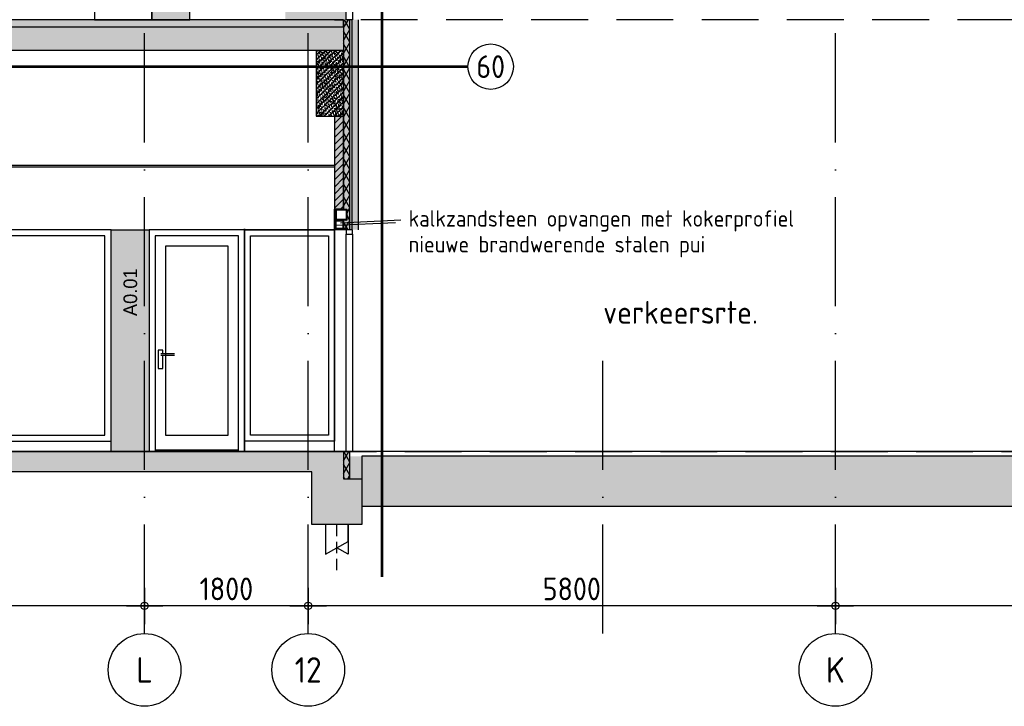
# Model space of a CAD drawing. Header units: millimetres. Extents: x -14070 to 121216, y 14949 to 85047.
# Tile 28 of 33: x 74452 to 85283, y 67007 to 74557. Entities that reach past the tile are written whole.
import ezdxf
from ezdxf.enums import TextEntityAlignment as Align

# ---------------------------------------------------------------- set-up
doc = ezdxf.new("R2010")
doc.units = ezdxf.units.MM
doc.header["$LTSCALE"] = 100
for name, pattern in [('ACAD_ISO10W100', [18, 12, -3, 0, -3]), ('gevels$0$ACAD_ISO10W100', [18, 12, -3, 0, -3]), ('HIDDEN2', [0.1875, 0.125, -0.0625])]:
    doc.linetypes.add(name, pattern=pattern)
doc.layers.get('Defpoints').update_dxf_attribs({"color": 181})
for name, color, linetype in [('A--L$7--_stramien', 1, 'Continuous'), ('A--L28--_hoofddraagkonstrukties', 3, 'Continuous'), ('A--L65--_beveiligingsinstallaties', 1, 'Continuous'), ('A--T$7--_stramien', 7, 'Continuous'), ('AM$1A---_MAATVOERING', 2, 'Continuous'), ('BURO_hoogtelijnen', 8, 'Continuous'), ('BURO_maaiveld', 7, 'Continuous'), ('BURO_tekst', 7, 'Continuous'), ('Detail_arcering_rood', 1, 'Continuous'), ('Detail_beton', 4, 'Continuous'), ('Detail_isolatie', 1, 'Continuous'), ('Detail_kalkzandsteen', 4, 'Continuous'), ('Detail_prefabbeton', 4, 'Continuous'), ('gevels$0$A--L$7--_stramien', 1, 'Continuous'), ('HATCH', 7, 'Continuous'), ('WIDE', 7, 'Continuous')]:
    doc.layers.add(name, color=color, linetype=linetype)
for name, color, linetype, true_color in [('RAL 5007', 7, 'Continuous', 0x376b8c), ('SCHIJF', 7, 'Continuous', 0xb1c9df), ('signs', 7, 'Continuous', 0x5f76a8)]:
    doc.layers.add(name, color=color, linetype=linetype, true_color=true_color)
doc.styles.add('BRON maatvoering', font='isocp.shx')
doc.styles.add('BRON standaard', font='isocp.shx')
doc.styles.add('BURO maatvoering', font='isocp.shx')
doc.styles.add('JINX standaard', font='isocp.shx')
doc.styles.add('MAAR_logotekst', font='DIN1451Com-Mittelschrift.ttf')
doc.styles.add('MAAR_stempel', font='LTe50146.ttf')
doc.dimstyles.new('BURO maatvoering 1-100', dxfattribs={"dimscale": 100, "dimtxt": 2.5, "dimasz": 1, "dimexe": 125, "dimexo": 0, "dimtad": 1, "dimdec": 0, "dimzin": 12, "dimdsep": 46, "dimtxsty": 'BRON maatvoering', "dimblk": 'BURO_maatvoeringssymbool_01', "dimcen": 2, "dimse1": 1, "dimse2": 1, "dimclrd": 1, "dimclrt": 7, "dimadec": 0, "dimazin": 0, "dimtfac": 1, "dimtdec": 0, "dimtix": 1, "dimtofl": 0, "dimtmove": 0, "dimatfit": 3, "dimldrblk": 'DOT', "dimfxl": 1, "dimtolj": 1, "dimtzin": 0, "dimarcsym": 0})

# ---------------------------------------------------------------- blocks, each defined once
blk = doc.blocks.new('BURO_maatvoeringssymbool_01')
at = {"color": 1}
for p, q in [((0, -2), (0, 2)), ((-2, 0), (2, 0))]:
    blk.add_line(p, q, dxfattribs=at)
blk.add_circle((0, 0), 0.4, dxfattribs=at)
blk = doc.blocks.new('*D330')
at = {"layer": 'AM$1A---_MAATVOERING', "color": 1, "lineweight": -2, "transparency": 16777216}
blk.add_line((90925, 68111), (83525, 68111), dxfattribs=at)
at = {"layer": 'Defpoints', "color": 0, "transparency": 16777216}
for p in [(83425, 68111), (83425, 67807), (91025, 67807)]:
    blk.add_point(p, dxfattribs=at)
at = {"layer": 'AM$1A---_MAATVOERING', "color": 1, "lineweight": -2, "transparency": 16777216, "xscale": 100, "yscale": 100, "zscale": 100, "rotation": 180}
blk.add_blockref('BURO_maatvoeringssymbool_01', (83425, 68111), dxfattribs=at)
at = {"layer": 'AM$1A---_MAATVOERING', "color": 1, "lineweight": -2, "transparency": 16777216, "xscale": 100, "yscale": 100, "zscale": 100}
blk.add_blockref('BURO_maatvoeringssymbool_01', (91025, 68111), dxfattribs=at)
at = {"layer": 'AM$1A---_MAATVOERING', "color": 7, "transparency": 16777216, "insert": (87225, 68298), "char_height": 250, "attachment_point": 5, "style": 'BRON maatvoering'}
blk.add_mtext('\\A1;7600', dxfattribs=at)
blk = doc.blocks.new('_Dot')
at = {"color": 0, "linetype": 'ByBlock', "lineweight": -2}
blk.add_line((-0.5, 0), (-1, 0), dxfattribs=at)
at = {"color": 0, "linetype": 'ByBlock', "const_width": 0.5}
blk.add_lwpolyline([(-0.25, 0, 1), (0.25, 0, 1)], format="xyb", close=True, dxfattribs=at)
blk = doc.blocks.new('*D333')
at = {"layer": 'AM$1A---_MAATVOERING', "color": 1, "lineweight": -2, "transparency": 16777216}
blk.add_line((83325, 68111), (77725, 68111), dxfattribs=at)
at = {"layer": 'Defpoints', "color": 0, "transparency": 16777216}
for p in [(77625, 69307), (77625, 68111), (83425, 67807)]:
    blk.add_point(p, dxfattribs=at)
at = {"layer": 'AM$1A---_MAATVOERING', "color": 1, "lineweight": -2, "transparency": 16777216, "xscale": 100, "yscale": 100, "zscale": 100, "rotation": 180}
blk.add_blockref('BURO_maatvoeringssymbool_01', (77625, 68111), dxfattribs=at)
at = {"layer": 'AM$1A---_MAATVOERING', "color": 1, "lineweight": -2, "transparency": 16777216, "xscale": 100, "yscale": 100, "zscale": 100}
blk.add_blockref('BURO_maatvoeringssymbool_01', (83425, 68111), dxfattribs=at)
at = {"layer": 'AM$1A---_MAATVOERING', "color": 7, "transparency": 16777216, "insert": (80525, 68298), "char_height": 250, "attachment_point": 5, "style": 'BRON maatvoering'}
blk.add_mtext('\\A1;5800', dxfattribs=at)
blk = doc.blocks.new('*D334')
at = {"layer": 'AM$1A---_MAATVOERING', "color": 1, "lineweight": -2, "transparency": 16777216}
blk.add_line((77525, 68111), (75925, 68111), dxfattribs=at)
at = {"layer": 'Defpoints', "color": 0, "transparency": 16777216}
for p in [(75825, 69307), (77625, 69307), (75825, 68111)]:
    blk.add_point(p, dxfattribs=at)
at = {"layer": 'AM$1A---_MAATVOERING', "color": 1, "lineweight": -2, "transparency": 16777216, "xscale": 100, "yscale": 100, "zscale": 100, "rotation": 180}
blk.add_blockref('BURO_maatvoeringssymbool_01', (75825, 68111), dxfattribs=at)
at = {"layer": 'AM$1A---_MAATVOERING', "color": 1, "lineweight": -2, "transparency": 16777216, "xscale": 100, "yscale": 100, "zscale": 100}
blk.add_blockref('BURO_maatvoeringssymbool_01', (77625, 68111), dxfattribs=at)
at = {"layer": 'AM$1A---_MAATVOERING', "color": 7, "transparency": 16777216, "insert": (76725, 68298), "char_height": 250, "attachment_point": 5, "style": 'BRON maatvoering'}
blk.add_mtext('\\A1;1800', dxfattribs=at)
blk = doc.blocks.new('*D335')
at = {"layer": 'AM$1A---_MAATVOERING', "color": 1, "lineweight": -2, "transparency": 16777216}
blk.add_line((75725, 68111), (70525, 68111), dxfattribs=at)
at = {"layer": 'Defpoints', "color": 0, "transparency": 16777216}
for p in [(70425, 69307), (75825, 69307), (70425, 68111)]:
    blk.add_point(p, dxfattribs=at)
at = {"layer": 'AM$1A---_MAATVOERING', "color": 1, "lineweight": -2, "transparency": 16777216, "xscale": 100, "yscale": 100, "zscale": 100, "rotation": 180}
blk.add_blockref('BURO_maatvoeringssymbool_01', (70425, 68111), dxfattribs=at)
at = {"layer": 'AM$1A---_MAATVOERING', "color": 1, "lineweight": -2, "transparency": 16777216, "xscale": 100, "yscale": 100, "zscale": 100}
blk.add_blockref('BURO_maatvoeringssymbool_01', (75825, 68111), dxfattribs=at)
at = {"layer": 'AM$1A---_MAATVOERING', "color": 7, "transparency": 16777216, "insert": (73125, 68298), "char_height": 250, "attachment_point": 5, "style": 'BRON maatvoering'}
blk.add_mtext('\\A1;5400', dxfattribs=at)
blk = doc.blocks.new('paal')
at = {"color": 1}
for points in [[(1707, -22488), (1707, -22814), (1957, -22677), (1957, -22488)], [(1957, -22488), (1957, -22814), (1832, -22745)]]:
    blk.add_lwpolyline(points, dxfattribs=at)
at = {"layer": 'BURO_hoogtelijnen', "linetype": 'HIDDEN2', "ltscale": 10}
blk.add_line((1832, -22992), (1832, -22444), dxfattribs=at)
blk = doc.blocks.new('*D345')
at = {"layer": 'AM$1A---_MAATVOERING', "color": 1, "lineweight": -2, "transparency": 16777216}
blk.add_line((90925, 68111), (83525, 68111), dxfattribs=at)
at = {"layer": 'Defpoints', "color": 0, "transparency": 16777216}
for p in [(83425, 68111), (83425, 67807), (91025, 67807)]:
    blk.add_point(p, dxfattribs=at)
at = {"layer": 'AM$1A---_MAATVOERING', "color": 1, "lineweight": -2, "transparency": 16777216, "xscale": 100, "yscale": 100, "zscale": 100, "rotation": 180}
blk.add_blockref('BURO_maatvoeringssymbool_01', (83425, 68111), dxfattribs=at)
at = {"layer": 'AM$1A---_MAATVOERING', "color": 1, "lineweight": -2, "transparency": 16777216, "xscale": 100, "yscale": 100, "zscale": 100}
blk.add_blockref('BURO_maatvoeringssymbool_01', (91025, 68111), dxfattribs=at)
at = {"layer": 'AM$1A---_MAATVOERING', "color": 7, "transparency": 16777216, "insert": (87225, 68298), "char_height": 250, "attachment_point": 5, "style": 'BRON maatvoering'}
blk.add_mtext('\\A1;7600', dxfattribs=at)
blk = doc.blocks.new('*U349')
at = {"layer": 'HATCH'}
h = blk.add_hatch(dxfattribs=at)
h.set_pattern_fill('ANSI32', color=256, scale=0.5, style=0)
h.set_pattern_definition([(45, (-60, 0), (-3.3676, 3.3676), []), (45, (-57.755, 0), (-3.3676, 3.3676), [])])
edge = h.paths.add_edge_path(flags=16)
edge.add_line((-47.4, -6.3), (47.4, -6.3))
edge.add_arc((47.4, -12.6), 6.3, 0, 90, ccw=False)
edge.add_line((53.7, -12.6), (53.7, -107.4))
edge.add_arc((47.4, -107.4), 6.3, -90, 0, ccw=False)
edge.add_line((47.4, -113.7), (-47.4, -113.7))
edge.add_arc((-47.4, -107.4), 6.3, 180, 270, ccw=False)
edge.add_line((-53.7, -107.4), (-53.7, -12.6))
edge.add_arc((-47.4, -12.6), 6.3, 90, 180, ccw=False)
edge = h.paths.add_edge_path()
edge.add_line((-47.4, 0), (47.4, 0))
edge.add_arc((47.4, -12.6), 12.6, 0, 90, ccw=False)
edge.add_line((60, -12.6), (60, -107.4))
edge.add_arc((47.4, -107.4), 12.6, -90, 0, ccw=False)
edge.add_line((47.4, -120), (-47.4, -120))
edge.add_arc((-47.4, -107.4), 12.6, 180, 270, ccw=False)
edge.add_line((-60, -107.4), (-60, -12.6))
edge.add_arc((-47.4, -12.6), 12.6, 90, 180, ccw=False)
at = {"color": 0, "linetype": 'ByBlock'}
for points in [[(-47.4, 0), (47.4, 0, -0.4142136), (60, -12.6), (60, -107.4, -0.4142136), (47.4, -120), (-47.4, -120, -0.4142136), (-60, -107.4), (-60, -12.6, -0.4142136)], [(-47.4, -6.3), (47.4, -6.3, -0.4142136), (53.7, -12.6), (53.7, -107.4, -0.4142136), (47.4, -113.7), (-47.4, -113.7, -0.4142136), (-53.7, -107.4), (-53.7, -12.6, -0.4142136)]]:
    blk.add_lwpolyline(points, format="xyb", close=True, dxfattribs=at)
blk = doc.blocks.new('*U418')
at = {"layer": 'WIDE'}
blk.add_blockref('*U349', (0, 0), dxfattribs=at)
blk = doc.blocks.new('AL_stramlab_01_P03_BV')
at = {"color": 2, "linetype": 'Continuous', "lineweight": -2}
blk.add_circle((0, 0), 500, dxfattribs=at)
at = {"color": 4, "linetype": 'Continuous', "lineweight": -2, "style": 'BRON standaard'}
blk.add_attdef('LABEL', text='', height=350, dxfattribs=at).set_placement((0, 0), align=Align.MIDDLE_CENTER)
blk = doc.blocks.new('65_brandscheiding_01_P03_BV')
at = {"color": 3, "linetype": 'Continuous', "lineweight": -2}
blk.add_circle((0, 0), 2.5, dxfattribs=at)
at = {"color": 4, "linetype": 'Continuous', "lineweight": -2, "style": 'BURO maatvoering'}
blk.add_attdef('BURO_BRSCH:MIN', text='', height=2.5, dxfattribs=at).set_placement((0, 0), align=Align.MIDDLE_CENTER)

msp = doc.modelspace()

# ---------------------------------------------------------------- hatches: boundary and pattern name
at = {"layer": 'BURO_maaiveld'}
msp.add_hatch(color=80, dxfattribs=at).paths.add_polyline_path([(98900, 69707), (98600, 69757), (78214.7, 69757), (78214.7, 69207), (85400, 69207), (85400, 69407), (98900, 69407)])
msp.add_hatch(color=80, dxfattribs=at).paths.add_polyline_path([(98900, 69707), (98600, 69757), (78214.7, 69757), (78214.7, 69207), (85400, 69207), (85400, 69407), (98900, 69407)])
at = {"layer": 'Detail_arcering_rood'}
h = msp.add_hatch(color=60, dxfattribs=at)
h.dxf.hatch_style = 1
h.paths.add_polyline_path([(78084.7, 69807), (78014.7, 69807), (78014.7, 69507), (78084.7, 69507)])
h.paths.add_polyline_path([(78014.7, 80887), (78049.6, 80887), (78049.6, 81007), (78014.7, 81007), (78014.7, 82047), (77863.5, 82047), (77863.5, 82704), (78180.4, 82704), (78180.4, 80797), (78014.7, 80797)])
h.paths.add_polyline_path([(78049.6, 72473), (77914.7, 72473), (77914.7, 73497), (78014.7, 73497), (78014.7, 74557), (78180.4, 74557), (78180.4, 72247), (78014.7, 72247), (78014.7, 72353), (78049.6, 72353)])
h.paths.add_polyline_path([(78014.7, 76997), (78014.7, 77103), (78049.6, 77103), (78049.6, 77223), (77914.7, 77223), (77914.7, 77297), (78014.7, 77297), (78014.7, 78357), (78180.4, 78357), (78180.4, 76997)])
h = msp.add_hatch(dxfattribs=at)
h.set_pattern_fill('ISOLATIE', color=256, scale=70, style=0)
h.set_pattern_definition([(60, (-185336.626, -34891.034), (-60.621778, 35), []), (120, (-185336.626, -34891.034), (-60.621778, -35), [])])
h.paths.add_polyline_path([(78014.7, 80797), (78084.7, 80797), (78084.7, 82675.4), (78014.7, 82675.4)])
h.paths.add_polyline_path([(78084.7, 69807), (78014.7, 69807), (78014.7, 69507), (78084.7, 69507)])
h.paths.add_polyline_path([(78014.7, 72353), (78049.6, 72353), (78049.6, 72473), (78014.7, 72473), (78014.7, 74557), (78084.7, 74557), (78084.7, 72247), (78014.7, 72247)])
h.paths.add_polyline_path([(78014.7, 77103), (78049.6, 77103), (78049.6, 77223), (78014.7, 77223), (78014.7, 78357), (78084.7, 78357), (78084.7, 76997), (78014.7, 76997)])
h = msp.add_hatch(dxfattribs=at)
h.set_pattern_fill('BETON', color=256, scale=2, style=0)
h.set_pattern_definition([(17, (16831, 46366.948), (10.314982, 31.931044), [0, -32.64, -18.48, 0, -26.88]), (48, (16831, 46366.948), (-7.366232, 32.468733), [0, -32.32, 0, -32.96, 0, -26.56]), (71, (16831, 46366.948), (-19.164631, 26.905229), [0, -32, 0, -19.2, -26.32])])
h.paths.add_polyline_path([(78014.7, 74557), (5000, 74557), (5000, 74477), (78014.7, 74477)])
h = msp.add_hatch(dxfattribs=at)
h.set_pattern_fill('PREFB', color=256, scale=2, style=0)
h.set_pattern_definition([(45, (43204.825, 209440.966), (-27.1529, 27.1529), []), (17, (43204.825, 209440.966), (10.314982, 31.9310436), [0, -32.64, -18.48, 0, -26.88]), (48, (43204.825, 209440.966), (-7.3662316, 32.468733), [0, -32.32, 0, -32.96, 0, -26.56]), (71, (43204.825, 209440.966), (-19.164631, 26.9052286), [0, -32, 0, -192, -26.32])])
h.paths.add_polyline_path([(78014.7, 74217), (5000, 74217), (5000, 74477), (78014.7, 74477)])
h = msp.add_hatch(dxfattribs=at)
h.set_pattern_fill('PREFB', color=256, scale=2, angle=359.41034, style=0)
h.set_pattern_definition([(44.41034, (16831, 50166.948), (-26.872023, 27.430902), []), (16.41034, (16831, 50166.948), (10.643048, 31.823198), [0, -32.64, -18.48, 0, -26.88]), (47.41034, (16831, 50166.948), (-7.031695, 32.542822), [0, -32.32, 0, -32.96, 0, -26.56]), (70.41034, (16831, 50166.948), (-18.886725, 27.101033), [0, -32, 0, -192, -26.32])])
h.paths.add_polyline_path([(78014.7, 74217), (77714.7, 74217), (77714.7, 73497), (78014.7, 73497)])
h = msp.add_hatch(dxfattribs=at)
h.set_pattern_fill('PREFB', color=256, scale=2, angle=359.41034, style=0)
h.set_pattern_definition([(44.41034, (18262.932, 50166.948), (-26.872023, 27.430902), []), (16.41034, (18262.932, 50166.948), (10.643048, 31.823198), [0, -32.64, -18.48, 0, -26.88]), (47.41034, (18262.932, 50166.948), (-7.031695, 32.542822), [0, -32.32, 0, -32.96, 0, -26.56]), (70.41034, (18262.932, 50166.948), (-18.886725, 27.101033), [0, -32, 0, -192, -26.32])])
h.paths.add_polyline_path([(78014.7, 74217), (77714.7, 74217), (77714.7, 73497), (78014.7, 73497)])
h = msp.add_hatch(dxfattribs=at)
h.set_pattern_fill('KALKZ', color=256, style=0)
h.set_pattern_definition([(45, (-198390.07, -31301.034), (-38.890873, 38.890873), [])])
h.paths.add_polyline_path([(78014.7, 72473), (77914.7, 72473), (77914.7, 73497), (78014.7, 73497)])
h = msp.add_hatch(dxfattribs=at)
h.set_pattern_fill('BETON', color=256, scale=2, style=0)
h.set_pattern_definition([(17, (16541, 50166.948), (10.314982, 31.931044), [0, -32.64, -18.48, 0, -26.88]), (48, (16541, 50166.948), (-7.366232, 32.468733), [0, -32.32, 0, -32.96, 0, -26.56]), (71, (16541, 50166.948), (-19.164631, 26.905229), [0, -32, 0, -19.2, -26.32])])
h.paths.add_polyline_path([(18183, 69807), (18183, 69587), (64020, 69587), (64020, 69107), (64570, 69107), (64570, 69587), (70025, 69587), (70025, 69107), (70575, 69107), (70575, 69587), (77664.7, 69587), (77664.7, 69007), (78214.7, 69007), (78214.7, 69507), (78014.7, 69507), (78014.7, 69807)])
at = {"layer": 'RAL 5007', "true_color": 0x376b8c}
h = msp.add_hatch(color=147, dxfattribs=at)
h.dxf.hatch_style = 1
h.paths.add_polyline_path([(77375, 76997), (78043.7, 76997), (78043.7, 74557), (77375, 74557)])

# ---------------------------------------------------------------- linework, layer by layer
for points in [[(75907, 76997), (75275, 76997), (75275, 74557), (75907, 74557)], [(76325, 76997), (75907, 76997), (75907, 74557), (76325, 74557)], [(78014.7, 74557), (5000, 74557), (5000, 74477), (78014.7, 74477)], [(70425, 69921), (75457, 69921), (75457, 72247), (70425, 72247)], [(75457, 72247), (75875, 72247), (75875, 69807), (75457, 69807)], [(76925, 72247), (75875, 72247), (75875, 69807), (76925, 69807)], [(76925, 72257), (76925, 72257), (76925, 69807), (76925, 69807)], [(76925, 72257), (76925, 72257), (76925, 69807), (76925, 69807)], [(77914.7, 69921), (76925, 69921), (76925, 72247), (77914.7, 72247)], [(77914.7, 72247), (76925, 72247), (76925, 69807), (77914.7, 69807)], [(77914.7, 72345.9), (78014.7, 72345.9), (78014.7, 72247), (77914.7, 72247)], [(78043.7, 72197), (78113.7, 72197), (78113.7, 72247), (78043.7, 72247)]]:
    msp.add_lwpolyline(points, close=True)
at = {"color": 1}
for points in [[(78043.7, 76947), (78113.7, 76947), (78113.7, 74557), (78043.7, 74557)], [(75390, 72180), (73960, 72180), (73960, 69988), (75390, 69988)], [(76858, 72180), (75942, 72180), (75942, 69807), (76858, 69807)], [(76858, 72180), (75942, 72180), (75942, 69827), (76858, 69827)], [(76992, 72180), (77847.7, 72180), (77847.7, 69988), (76992, 69988)], [(78043.7, 72197), (78113.7, 72197), (78113.7, 69807), (78043.7, 69807)], [(76744, 72066), (76056, 72066), (76056, 69988), (76744, 69988)]]:
    msp.add_lwpolyline(points, close=True, dxfattribs=at)
for points in [[(77914.7, 74557), (78014.7, 74557), (78014.7, 73497), (77914.7, 73497), (77914.7, 72247)], [(78105.4, 74557), (78105.4, 72247)], [(78180.4, 72247), (78180.4, 74557)], [(78180.4, 72247), (78180.4, 74557)], [(76024.6, 70885.7), (76024.6, 70921.9), (75974.6, 70921.9), (75974.6, 70721.9), (76024.6, 70721.9), (76024.6, 70865.7)], [(76003.5, 70885.7), (76153.5, 70885.7)], [(76153.5, 70865.7), (76003.5, 70865.7)], [(77914.7, 69807), (78014.7, 69807), (78014.7, 69507), (78084.7, 69507), (78084.7, 69807), (78180.4, 69807)], [(77914.7, 69807), (78014.7, 69807), (78014.7, 69507)], [(78105.4, 69807), (78180.4, 69807)]]:
    msp.add_lwpolyline(points)
at = {"elevation": 0}
msp.add_lwpolyline([(69291, 72957), (77914.7, 72957), (77914.7, 72937), (69291, 72937)], dxfattribs=at)
at = {"color": 9}
for points in [[(78049.6, 72365.6), (78049.6, 72353), (78014.7, 72353), (78014.7, 72247), (77914.7, 72247), (77914.7, 72473), (78049.6, 72473)], [(78043.7, 72247), (77914.7, 72247), (77914.7, 72265), (78043.7, 72265)]]:
    msp.add_lwpolyline(points, close=True, dxfattribs=at)
at = {"color": 2}
msp.add_lwpolyline([(78009.8, 72353), (77929.6, 72353), (77929.6, 72265), (78009.8, 72265)], close=True, dxfattribs=at)
at = {"layer": 'A--L$7--_stramien', "color": 1, "linetype": 'ACAD_ISO10W100', "lineweight": -3}
for p, q in [((75825, 67807), (75825, 70807)), ((77625, 67807), (77625, 70807)), ((80867.4, 67807), (80867.4, 70807)), ((80867.4, 67807), (80867.4, 70807)), ((83425, 67807), (83425, 70807)), ((83425, 67807), (83425, 70807))]:
    msp.add_line(p, q, dxfattribs=at)
at = {"layer": 'A--L65--_beveiligingsinstallaties', "color": 1, "linetype": 'ACAD_ISO10W100', "ltscale": 0.3, "true_color": 0xf50004, "const_width": 30}
for points in [[(78436.2, 68430.1), (78436.2, 83415.6)], [(79382.6, 74040.8), (4317.4, 74040.8)]]:
    msp.add_lwpolyline(points, dxfattribs=at)
at = {"layer": 'BURO_hoogtelijnen', "linetype": 'HIDDEN2', "ltscale": 50}
for p, q in [((106016.8, 74557), (-2875, 74557)), ((-2875, 69807), (106016.8, 69807))]:
    msp.add_line(p, q, dxfattribs=at)
at = {"layer": 'BURO_maaiveld', "color": 80}
msp.add_lwpolyline([(98900, 69707), (98600, 69757), (78214.7, 69757), (78214.7, 69207), (85400, 69207), (85400, 69407), (98900, 69407)], close=True, dxfattribs=at)
msp.add_lwpolyline([(98900, 69707), (98600, 69757), (78214.7, 69757), (78214.7, 69207), (85400, 69207), (85400, 69407), (98900, 69407)], close=True, dxfattribs=at)
msp.add_solid([(78214.7, 69755.1), (78084.7, 69757), (78214.7, 69507), (78084.7, 69507)], dxfattribs=at)
at = {"layer": 'BURO_tekst', "color": 1}
for p, q in [((78584, 72323.9), (77922, 72292.9)), ((78644, 72351), (77982, 72320))]:
    msp.add_line(p, q, dxfattribs=at)
at = {"layer": 'Defpoints'}
msp.add_line((106016.8, 69807), (-2875, 69807), dxfattribs=at)
msp.add_line((106016.8, 69807), (-2875, 69807), dxfattribs=at)
at = {"layer": 'Detail_beton'}
msp.add_lwpolyline([(78014.7, 74217), (77714.7, 74217), (77714.7, 73497), (78014.7, 73497)], close=True, dxfattribs=at)
msp.add_lwpolyline([(78014.7, 74217), (77714.7, 74217), (77714.7, 73497), (78014.7, 73497)], close=True, dxfattribs=at)
msp.add_lwpolyline([(18378.5, 69807), (78014.7, 69807), (78014.7, 69507), (78214.7, 69507), (78214.7, 69007), (77664.7, 69007), (77664.7, 69587), (70575, 69587), (70575, 69107), (70025, 69107), (70025, 69587), (64570, 69587), (64570, 69107), (64020, 69107), (64020, 69587), (18244.5, 69587)], dxfattribs=at)
at = {"layer": 'Detail_isolatie'}
for points in [[(78014.7, 74557), (78014.7, 72473)], [(78084.7, 72247), (78084.7, 74557)], [(78014.7, 72353), (78014.7, 72247)], [(78014.7, 69807), (78014.7, 69507), (78084.7, 69507), (78084.7, 69807)]]:
    msp.add_lwpolyline(points, dxfattribs=at)
at = {"layer": 'Detail_kalkzandsteen'}
msp.add_line((78014.7, 72473), (77914.7, 72473), dxfattribs=at)
for points in [[(77914.7, 74557), (78014.7, 74557)], [(78014.7, 72473), (78014.7, 73497), (77914.7, 73497), (77914.7, 72473)], [(78014.7, 72247), (78014.7, 72353)], [(77914.7, 69807), (78014.7, 69807)]]:
    msp.add_lwpolyline(points, dxfattribs=at)
at = {"layer": 'Detail_prefabbeton'}
msp.add_lwpolyline([(78014.7, 74217), (5000, 74217), (5000, 74477), (78014.7, 74477)], close=True, dxfattribs=at)
at = {"layer": 'gevels$0$A--L$7--_stramien', "color": 1, "linetype": 'gevels$0$ACAD_ISO10W100', "lineweight": -3}
for p, q in [((75825, 67807), (75825, 85047)), ((77625, 67807), (77625, 85047)), ((83425, 67807), (83425, 85047))]:
    msp.add_line(p, q, dxfattribs=at)
at = {"layer": 'SCHIJF'}
for points in [[(75907, 76997), (76325, 76997), (75907, 74557), (76325, 74557)], [(75457, 72247), (75875, 72247), (75457, 69807), (75875, 69807)]]:
    msp.add_solid(points, dxfattribs=at)

# ---------------------------------------------------------------- block references
msp.add_blockref('paal', (76107.7, 91495.2))
at = {"layer": 'A--L28--_hoofddraagkonstrukties', "color": 1}
msp.add_blockref('*U418', (77989.6, 72473), dxfattribs=at)
at = {"layer": 'A--L65--_beveiligingsinstallaties', "color": 1, "linetype": 'Continuous', "lineweight": -3, "xscale": 100, "yscale": 100, "zscale": 100}
msp.add_blockref('65_brandscheiding_01_P03_BV', (79632.6, 74040.8), dxfattribs=at).add_auto_attribs({'BURO_BRSCH:MIN': '60'})
at = {"layer": 'A--T$7--_stramien', "color": 7, "linetype": 'Continuous', "lineweight": -3, "xscale": 0.8, "yscale": 0.8, "zscale": 0.8}
for p, values in [((75825, 67407), {'LABEL': 'L'}), ((77625, 67407), {'LABEL': '12'}), ((83425, 67407), {'LABEL': 'K'})]:
    msp.add_blockref('AL_stramlab_01_P03_BV', p, dxfattribs=at).add_auto_attribs(values)

# ---------------------------------------------------------------- texts
at = {"layer": 'BURO_tekst', "color": 1, "linetype": 'ACAD_ISO10W100', "ltscale": 0.3, "true_color": 0xf50004, "style": 'MAAR_logotekst'}
msp.add_text('BC-11', height=350, dxfattribs=at).set_placement((73280.5, 73281.5))
at = {"layer": 'BURO_tekst', "color": 1, "style": 'JINX standaard'}
for s, p in [('kalkzandsteen opvangen met kokerprofiel', (78730.5, 72281.1)), ('nieuwe brandwerende stalen pui', (78730.5, 71998.1))]:
    msp.add_text(s, height=180, dxfattribs=at).set_placement(p)
at = {"layer": 'BURO_tekst', "color": 2, "style": 'BRON standaard'}
msp.add_text('verkeersrte.', height=250, dxfattribs=at).set_placement((80870.4, 71214))
at = {"layer": 'signs', "style": 'MAAR_stempel'}
msp.add_text('A0.01', height=150, rotation=90, dxfattribs=at).set_placement((75743.4, 71298))

# ---------------------------------------------------------------- dimensions: what is measured, and where the dimension line sits
at = {"layer": 'AM$1A---_MAATVOERING'}
for base, p1, p2, picture, middle in [((70425, 68110.6), (75825, 69307), (70425, 69307), '*D335', (73125, 68298.1)), ((75825, 68110.6), (77625, 69307), (75825, 69307), '*D334', (76725, 68298.1)), ((77625, 68110.6), (83425, 67807), (77625, 69307), '*D333', (80525, 68298.1)), ((83425, 68110.6), (91025, 67807), (83425, 67807), '*D330', (87225, 68298.1)), ((83425, 68110.6), (91025, 67807), (83425, 67807), '*D345', (87225, 68298.1))]:
    dim = msp.add_linear_dim(base=base, p1=p1, p2=p2, angle=180, dimstyle='BURO maatvoering 1-100', override={"dimtmove": 1}, dxfattribs=at)
    dim.commit()
    dim.dimension.update_dxf_attribs({"geometry": picture, "text_midpoint": middle})

doc.saveas('drawing.dxf')
